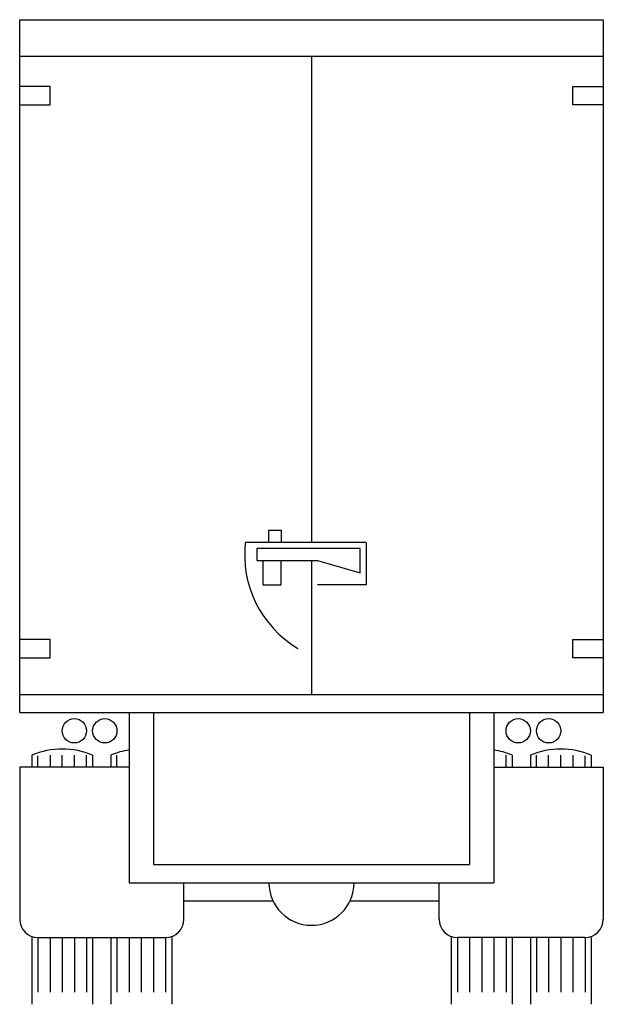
# Model space of a CAD drawing. Extents: x 1282 to 1378, y 219 to 381.
import ezdxf

# ---------------------------------------------------------------- set-up
doc = ezdxf.new("R2010")
doc.units = 0
doc.layers.get('0').update_dxf_attribs({"linetype": 'CONTINUOUS'})
doc.layers.add('CAR_DTL', color=7, linetype='CONTINUOUS')

msp = doc.modelspace()

# ---------------------------------------------------------------- linework, layer by layer
at = {"color": 0}
for p, q in [((1282, 267), (1282, 381)), ((1282, 381), (1378, 381)), ((1378, 381), (1378, 267)), ((1282, 375), (1378, 375)), ((1330, 375), (1330, 295)), ((1330, 292), (1330, 270)), ((1282, 270), (1378, 270)), ((1282, 267), (1378, 267)), ((1300, 267), (1300, 239)), ((1360, 267), (1360, 239)), ((1284, 260), (1284, 258)), ((1294, 260), (1294, 258)), ((1297, 260), (1297, 258)), ((1363, 260), (1363, 258)), ((1366, 260), (1366, 258)), ((1376, 260), (1376, 258)), ((1300, 258), (1282, 258)), ((1282, 258), (1282, 233)), ((1360, 258), (1378, 258)), ((1378, 258), (1378, 233)), ((1300, 239), (1360, 239)), ((1309, 233), (1309, 239)), ((1351, 233), (1351, 239)), ((1284, 230), (1284, 219)), ((1285, 230), (1306, 230)), ((1294, 230), (1294, 219)), ((1297, 230), (1297, 219)), ((1307, 230), (1307, 219)), ((1353, 230), (1353, 219)), ((1375, 230), (1354, 230)), ((1363, 230), (1363, 219)), ((1366, 230), (1366, 219)), ((1376, 230), (1376, 219))]:
    msp.add_line(p, q, dxfattribs=at)
for centre, radius, start, end in [((1289, 248), 13, 67.3801, 112.6199), ((1302, 248), 13, 98.8499, 112.6199), ((1358, 248), 13, 67.3801, 81.1501), ((1371, 248), 13, 67.3801, 112.6199), ((1285, 233), 3, 180, 270), ((1306, 233), 3, 270, 0), ((1354, 233), 3, 180, 270), ((1375, 233), 3, 270, 0)]:
    msp.add_arc(centre, radius, start, end, dxfattribs=at)
at = {"layer": 'CAR_DTL', "color": 0}
for p, q in [((1287, 370), (1282, 370)), ((1287, 367), (1287, 370)), ((1373, 367), (1373, 370)), ((1373, 370), (1378, 370)), ((1282, 367), (1287, 367)), ((1378, 367), (1373, 367)), ((1323, 297), (1325, 297)), ((1323, 295), (1323, 297)), ((1325, 297), (1325, 295)), ((1339, 295), (1319.11, 295)), ((1339, 295), (1339, 288)), ((1321, 294), (1321, 292)), ((1338, 294), (1321, 294)), ((1338, 290), (1338, 294)), ((1321, 292), (1331, 292)), ((1322, 292), (1322, 288)), ((1325, 288), (1325, 292)), ((1331, 292), (1338, 290)), ((1322, 288), (1325, 288)), ((1339, 288), (1331, 288)), ((1287, 279), (1282, 279)), ((1287, 276), (1287, 279)), ((1373, 279), (1378, 279)), ((1373, 276), (1373, 279)), ((1282, 276), (1287, 276)), ((1378, 276), (1373, 276)), ((1304, 267), (1304, 242)), ((1356, 267), (1356, 242)), ((1285, 258), (1285, 259.88)), ((1287, 260), (1287, 258)), ((1289, 258), (1289, 260)), ((1291, 258), (1291, 260)), ((1293, 258), (1293, 260)), ((1298, 258), (1298, 260)), ((1362, 258), (1362, 260)), ((1367, 258), (1367, 260)), ((1369, 258), (1369, 260)), ((1371, 258), (1371, 260)), ((1373, 260), (1373, 258)), ((1375, 258), (1375, 259.88)), ((1304, 242), (1356, 242)), ((1309, 236), (1323.68, 236)), ((1336.32, 236), (1351, 236)), ((1285, 230), (1285, 221)), ((1287, 230), (1287, 221)), ((1289, 230), (1289, 221)), ((1291, 230), (1291, 221)), ((1293, 230), (1293, 221)), ((1298, 230), (1298, 221)), ((1300, 230), (1300, 221)), ((1302, 230), (1302, 221)), ((1304, 230), (1304, 221)), ((1306, 230), (1306, 221)), ((1354, 230), (1354, 221)), ((1356, 230), (1356, 221)), ((1358, 230), (1358, 221)), ((1360, 230), (1360, 221)), ((1362, 230), (1362, 221)), ((1367, 230), (1367, 221)), ((1369, 230), (1369, 221)), ((1371, 230), (1371, 221)), ((1373, 230), (1373, 221)), ((1375, 230), (1375, 221))]:
    msp.add_line(p, q, dxfattribs=at)
for centre in [(1291, 264), (1296, 264), (1364, 264), (1369, 264)]:
    msp.add_circle(centre, 2, dxfattribs=at)
for centre, radius, start, end in [((1337, 293), 18, 173.6206, 239.0362), ((1330, 239), 7, 180, 0)]:
    msp.add_arc(centre, radius, start, end, dxfattribs=at)

doc.saveas('drawing.dxf')
